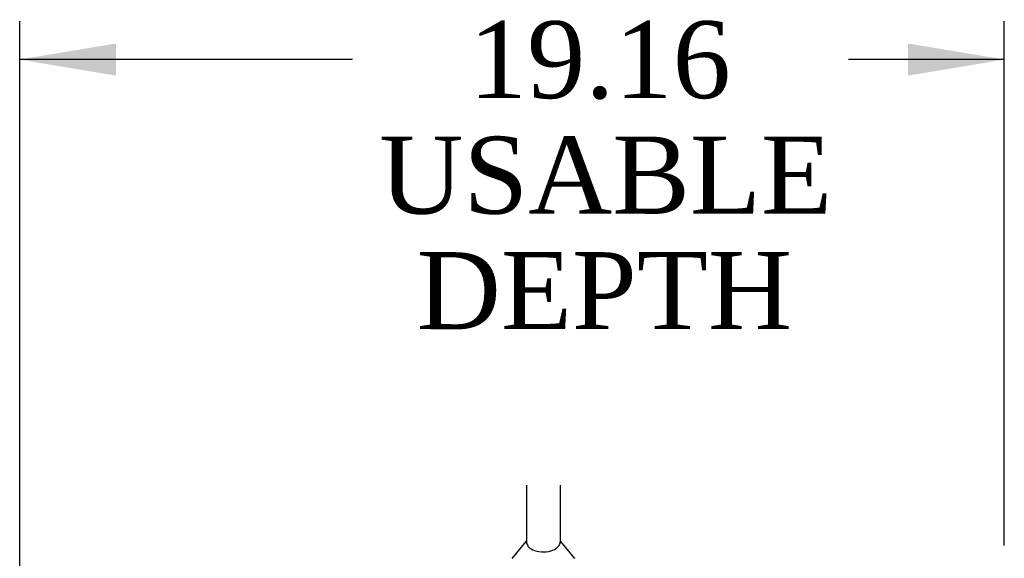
# Model space of a CAD drawing. Header units: inches. Extents: x 1 to 299, y -2 to 199.
# Tile 25 of 31: x 140 to 159, y 131 to 141. Entities that reach past the tile are written whole.
import ezdxf
from ezdxf.enums import TextEntityAlignment as Align
from ezdxf.lldxf.tags import DXFTag

# ---------------------------------------------------------------- set-up
doc = ezdxf.new("R2010")
doc.units = ezdxf.units.IN
doc.header["$MEASUREMENT"] = 0
doc.layers.add('Default', color=7, linetype='Continuous')
doc.layers.add('SCS00680', color=7, linetype='Continuous')
doc.styles.add('SEACAD_Times_New_Roman', font='times.ttf')
tags = doc.linetypes.add('HIDDEN2', pattern=[0.1875, 0.125, -0.0625]).pattern_tags.tags
tags[6:7] = [DXFTag(74, 4), DXFTag(75, 0), DXFTag(340, '0'), DXFTag(46, 0.0), DXFTag(50, 0.0), DXFTag(44, 0.0), DXFTag(45, 0.0)]
tags[4:5] = [DXFTag(74, 4), DXFTag(75, 0), DXFTag(340, '0'), DXFTag(46, 0.0), DXFTag(50, 0.0), DXFTag(44, 0.0), DXFTag(45, 0.0)]
doc.dimstyles.new('HAMMOND_(STH_-_300x200)', dxfattribs={"dimtxt": 1.5, "dimasz": 1.875, "dimexe": 0.75, "dimexo": 0.75, "dimgap": 0.375, "dimtad": 0, "dimtih": 1, "dimtoh": 1, "dimzin": 0, "dimdsep": 46, "dimtxsty": 'SEACAD_Times_New_Roman', "dimblk1": '_SE_FILLED', "dimblk2": '_SE_FILLED', "dimsah": 1, "dimcen": 0.75, "dimadec": 0, "dimazin": 0, "dimtfac": 0.8, "dimtofl": 0, "dimtmove": 1, "dimatfit": 3, "dimfxl": 1, "dimtolj": 1, "dimtzin": 0, "dimarcsym": 0})

# ---------------------------------------------------------------- blocks, each defined once
blk = doc.blocks.new('SE3')
at = {"layer": 'SCS00680', "color": 7, "linetype": 'Continuous'}
for p, q in [((149.405, 132.114), (149.405, 131.026)), ((150.067, 131.025), (150.067, 132.114)), ((149.396, 131.015), (149.125, 130.688)), ((149.405, 131.025), (149.405, 131.025)), ((150.347, 130.688), (150.076, 131.015))]:
    blk.add_line(p, q, dxfattribs=at)
at = {"layer": 'SCS00680', "color": 7, "linetype": 'HIDDEN2'}
blk.add_line((149.396, 131.015), (149.396, 131.015), dxfattribs=at)
at = {"layer": 'SCS00680', "color": 7, "linetype": 'Continuous'}
blk.add_open_spline([(149.399, 131.02), (149.398, 131.017), (149.397, 131.016), (149.396, 131.016)], degree=3, dxfattribs=at)
blk.add_open_spline([(149.405, 131.031), (149.405, 131.023), (149.405, 131.006), (149.415, 130.963), (149.428, 130.934), (149.478, 130.882), (149.515, 130.857), (149.616, 130.821), (149.68, 130.811), (149.81, 130.813), (149.872, 130.825), (149.969, 130.864), (150.003, 130.889), (150.049, 130.942), (150.06, 130.97), (150.068, 131.013), (150.068, 131.029), (150.067, 131.034)], degree=3, knots=[0.2026023, 0.2026023, 0.2026023, 0.2026023, 0.25, 0.25, 0.3125, 0.3125, 0.375, 0.375, 0.4375, 0.4375, 0.5, 0.5, 0.5625, 0.5625, 0.625, 0.625, 0.6741044, 0.6741044, 0.6741044, 0.6741044], dxfattribs=at)
blk = doc.blocks.new('DMBLK1675')
at = {"layer": 'Default', "linetype": 'Continuous'}
for points in [[(141.422, 140.714), (139.547, 140.401), (141.422, 140.089)], [(156.829, 140.714), (156.829, 140.089), (158.704, 140.401)]]:
    blk.add_hatch(color=7, dxfattribs=at).paths.add_polyline_path(points)
at = {"layer": 'Default', "color": 7, "linetype": 'Continuous'}
for p, q in [((139.547, 128.237), (139.547, 141.151)), ((158.704, 130.939), (158.704, 141.151)), ((146.02, 140.401), (139.547, 140.401)), ((158.704, 140.401), (155.672, 140.401))]:
    blk.add_line(p, q, dxfattribs=at)
at = {"layer": 'Default', "color": 7, "linetype": 'Continuous', "style": 'SEACAD_Times_New_Roman'}
for s, p in [('19.16', (148.286, 141.151)), ('USABLE', (146.545, 138.901)), ('DEPTH', (147.273, 136.651))]:
    blk.add_text(s, height=1.5, dxfattribs=at).set_placement(p, align=Align.TOP_LEFT)
blk = doc.blocks.new('_SE_FILLED')
at = {"color": 0}
blk.add_line((0, 0), (-1, 0), dxfattribs=at)
blk.add_solid([(0, 0), (-1, -0.1665), (-1, 0.1665), (0, 0)], dxfattribs=at)

msp = doc.modelspace()

# ---------------------------------------------------------------- block references
at = {"layer": 'Default'}
msp.add_blockref('SE3', (0, 0), dxfattribs=at)

# ---------------------------------------------------------------- dimensions: what is measured, and where the dimension line sits
at = {"layer": 'Default', "color": 7, "linetype": 'Continuous'}
dim = msp.add_linear_dim(base=(139.547, 140.401), p1=(158.704, 130.189), p2=(139.547, 127.487), text='\\A1;<>\\PUSABLE\\XDEPTH', dimstyle='HAMMOND_(STH_-_300x200)', override={"dimtmove": 0}, dxfattribs=at)
dim.commit()
dim.dimension.update_dxf_attribs({"geometry": 'DMBLK1675', "text_midpoint": (150.846, 140.401), "dimtype": 160})

doc.saveas('drawing.dxf')
